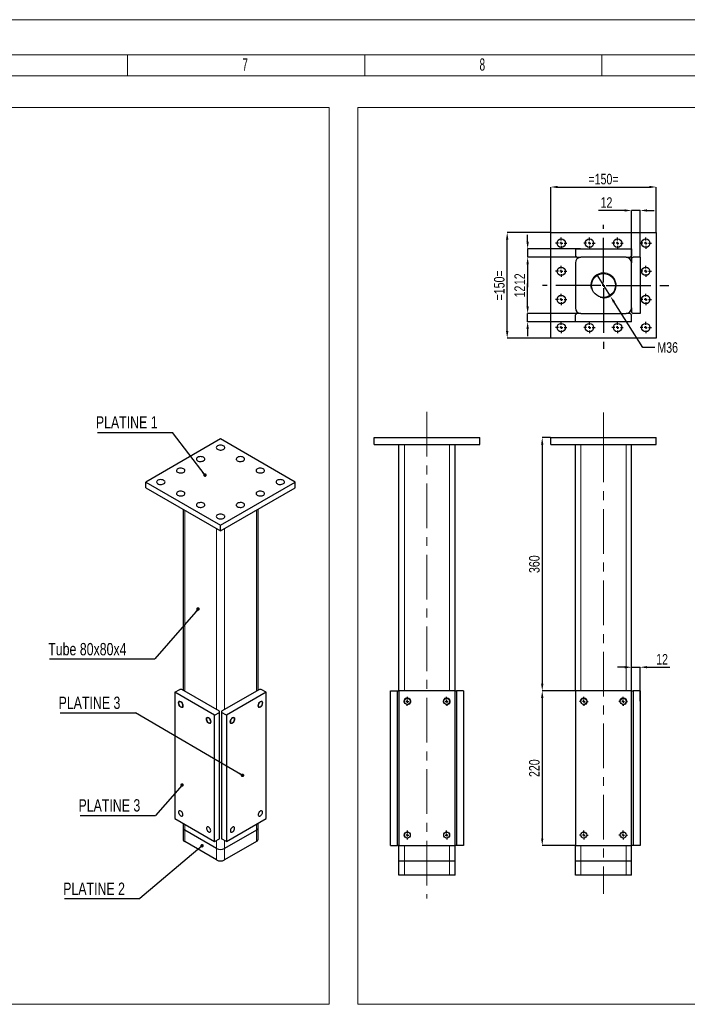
# Model space of a CAD drawing. Header units: millimetres. Extents: x 0 to 841, y 0 to 594.
# Tile 9 of 12: x 390 to 580, y 314 to 594. Entities that reach past the tile are written whole.
import ezdxf

# ---------------------------------------------------------------- set-up
doc = ezdxf.new("R2010")
doc.units = ezdxf.units.MM
doc.header["$PDSIZE"] = -1
doc.linetypes.add('CENTERX2', pattern=[20.32, 12.7, -2.54, 2.54, -2.54])
for name, color, linetype in [('COTES', 1, 'Continuous'), ('NOTES', 6, 'Continuous'), ('TRAIT-FINS', 9, 'Continuous'), ('TRAIT-MIXTES', 3, 'CENTERX2')]:
    doc.layers.add(name, color=color, linetype=linetype)
doc.layers.add('TRAIT-FORT', color=4, linetype='Continuous', lineweight=25)
doc.styles.add('SLDTEXTSTYLE0', font='TXT', dxfattribs={"width": 0.75})
doc.styles.add('SLDTEXTSTYLE1', font='TXT', dxfattribs={"width": 0.605})
doc.dimstyles.new('SLDDIMSTYLE5', dxfattribs={"dimtxt": 3, "dimasz": 2, "dimexe": 0, "dimexo": 0.0625, "dimgap": 0.75, "dimtad": 1, "dimlfac": 5, "dimrnd": 1e-09, "dimzin": 12, "dimdsep": 46, "dimtxsty": 'SLDTEXTSTYLE0', "dimsah": 1, "dimcen": 0.09, "dimadec": 0, "dimazin": 3, "dimtfac": 1, "dimtofl": 0, "dimtmove": 0, "dimatfit": 3, "dimfxl": 1, "dimfrac": 2, "dimtolj": 1, "dimtzin": 12, "dimarcsym": 0})
doc.dimstyles.new('SLDDIMSTYLE6', dxfattribs={"dimtxt": 3, "dimasz": 2, "dimexe": 0, "dimexo": 0.0625, "dimgap": 0.75, "dimtad": 1, "dimlfac": 5, "dimrnd": 1e-09, "dimzin": 12, "dimdsep": 46, "dimtxsty": 'SLDTEXTSTYLE0', "dimsah": 1, "dimcen": 0.09, "dimadec": 0, "dimazin": 3, "dimtfac": 1, "dimtmove": 0, "dimatfit": 0, "dimfxl": 1, "dimfrac": 2, "dimtolj": 1, "dimtzin": 12, "dimarcsym": 0})
doc.dimstyles.new('SLDDIMSTYLE7', dxfattribs={"dimtxt": 3, "dimasz": 2, "dimexe": 0, "dimexo": 0.0625, "dimgap": 0.75, "dimtad": 0, "dimtih": 1, "dimtoh": 1, "dimlfac": 5, "dimrnd": 1e-09, "dimzin": 12, "dimdsep": 46, "dimtxsty": 'SLDTEXTSTYLE0', "dimblk1": 'NONE', "dimsah": 1, "dimcen": 0, "dimadec": 0, "dimazin": 3, "dimtfac": 1, "dimtmove": 0, "dimatfit": 3, "dimldrblk": 'NONE', "dimfxl": 1, "dimfrac": 2, "dimtolj": 1, "dimtzin": 12, "dimarcsym": 0})
doc.dimstyles.new('SLDDIMSTYLE8', dxfattribs={"dimtxt": 0.18, "dimasz": 1, "dimexe": 0, "dimexo": 0.0625, "dimgap": 0, "dimtad": 0, "dimtih": 1, "dimtoh": 1, "dimdec": 0, "dimrnd": 1e-09, "dimzin": 0, "dimdsep": 46, "dimtxsty": 'Standard', "dimblk1": 'DOT', "dimblk2": 'DOT', "dimsah": 1, "dimcen": 0.09, "dimadec": 0, "dimazin": 0, "dimtfac": 1, "dimtdec": 0, "dimtofl": 0, "dimtmove": 0, "dimatfit": 3, "dimldrblk": 'DOT', "dimfxl": 1, "dimfrac": 2, "dimtolj": 1, "dimtzin": 0, "dimarcsym": 0})

# ---------------------------------------------------------------- blocks, each defined once
blk = doc.blocks.new('SW_NOTE_9')
at = {"layer": 'NOTES', "color": 0}
blk.add_line((-21.37, 0), (0, 0), dxfattribs=at)
at = {"layer": 'NOTES', "color": 0, "insert": (-21.82, 4.6), "char_height": 3.5, "attachment_point": 1, "style": 'SLDTEXTSTYLE0'}
blk.add_mtext('PLATINE 1', dxfattribs=at)
blk = doc.blocks.new('_Dot')
at = {"color": 0, "linetype": 'ByBlock', "lineweight": -2}
blk.add_line((-0.5, 0), (-1, 0), dxfattribs=at)
at = {"color": 0, "linetype": 'ByBlock', "const_width": 0.5}
blk.add_lwpolyline([(-0.25, 0, 1), (0.25, 0, 1)], format="xyb", close=True, dxfattribs=at)
blk = doc.blocks.new('SW_NOTE_10')
at = {"layer": 'NOTES', "color": 0}
blk.add_line((-21.37, 0), (0, 0), dxfattribs=at)
at = {"layer": 'NOTES', "color": 0, "insert": (-21.84, 4.62), "char_height": 3.5, "attachment_point": 1, "style": 'SLDTEXTSTYLE0'}
blk.add_mtext('PLATINE 3', dxfattribs=at)
blk = doc.blocks.new('SW_NOTE_11')
at = {"layer": 'NOTES', "color": 0}
blk.add_line((-21.37, 0), (0, 0), dxfattribs=at)
at = {"layer": 'NOTES', "color": 0, "insert": (-21.84, 4.61), "char_height": 3.5, "attachment_point": 1, "style": 'SLDTEXTSTYLE0'}
blk.add_mtext('PLATINE 3', dxfattribs=at)
blk = doc.blocks.new('SW_NOTE_12')
at = {"layer": 'NOTES', "color": 0}
blk.add_line((-21.37, 0), (0, 0), dxfattribs=at)
at = {"layer": 'NOTES', "color": 0, "insert": (-21.79, 4.57), "char_height": 3.5, "attachment_point": 1, "style": 'SLDTEXTSTYLE0'}
blk.add_mtext('PLATINE 2', dxfattribs=at)
blk = doc.blocks.new('SW_NOTE_13')
at = {"layer": 'NOTES', "color": 0}
blk.add_line((-29.88, 0), (0, 0), dxfattribs=at)
at = {"layer": 'NOTES', "color": 0, "insert": (-30.27, 4.51), "char_height": 3.5, "attachment_point": 1, "style": 'SLDTEXTSTYLE0'}
blk.add_mtext('Tube 80x80x4', dxfattribs=at)
blk = doc.blocks.new('_D_48')
at = {"layer": 'COTES', "color": 0, "lineweight": -2, "transparency": 16777216}
for p, q in [((540.73, 475.12), (538.38, 475.12)), ((538.38, 473.12), (538.38, 405.12)), ((547.73, 403.12), (538.38, 403.12))]:
    blk.add_line(p, q, dxfattribs=at)
at = {"layer": 'COTES', "color": 0, "transparency": 16777216}
for points in [[(538.05, 473.12), (538.71, 473.12), (538.38, 475.12)], [(538.05, 405.12), (538.71, 405.12), (538.38, 403.12)]]:
    blk.add_solid(points, dxfattribs=at)
at = {"layer": 'Defpoints', "color": 0, "transparency": 16777216}
for p in [(540.79, 475.12), (538.38, 403.12), (547.79, 403.12)]:
    blk.add_point(p, dxfattribs=at)
at = {"layer": 'COTES', "color": 0, "transparency": 16777216, "insert": (534.63, 439.12), "char_height": 3, "attachment_point": 2, "rotation": 90, "style": 'SLDTEXTSTYLE0'}
blk.add_mtext('\\A1;360', dxfattribs=at)
blk = doc.blocks.new('_D_49')
at = {"layer": 'COTES', "color": 0, "lineweight": -2, "transparency": 16777216}
for p, q in [((547.73, 403.12), (538.38, 403.12)), ((538.38, 401.12), (538.38, 361.12)), ((547.73, 359.12), (538.38, 359.12))]:
    blk.add_line(p, q, dxfattribs=at)
at = {"layer": 'COTES', "color": 0, "transparency": 16777216}
for points in [[(538.05, 401.12), (538.71, 401.12), (538.38, 403.12)], [(538.05, 361.12), (538.71, 361.12), (538.38, 359.12)]]:
    blk.add_solid(points, dxfattribs=at)
at = {"layer": 'Defpoints', "color": 0, "transparency": 16777216}
for p in [(547.79, 403.12), (538.38, 359.12), (547.79, 359.12)]:
    blk.add_point(p, dxfattribs=at)
at = {"layer": 'COTES', "color": 0, "transparency": 16777216, "insert": (534.63, 381.12), "char_height": 3, "attachment_point": 2, "rotation": 90, "style": 'SLDTEXTSTYLE0'}
blk.add_mtext('\\A1;220', dxfattribs=at)
blk = doc.blocks.new('_D_50')
at = {"layer": 'COTES', "color": 0, "lineweight": -2, "transparency": 16777216}
for p, q in [((561.79, 409.83), (559.79, 409.83)), ((563.79, 403.18), (563.79, 409.83)), ((563.79, 409.83), (566.19, 409.83)), ((566.19, 400.18), (566.19, 409.83)), ((568.19, 409.83), (574.69, 409.83))]:
    blk.add_line(p, q, dxfattribs=at)
at = {"layer": 'COTES', "color": 0, "transparency": 16777216}
for points in [[(561.79, 410.16), (561.79, 409.5), (563.79, 409.83)], [(568.19, 410.16), (568.19, 409.5), (566.19, 409.83)]]:
    blk.add_solid(points, dxfattribs=at)
at = {"layer": 'Defpoints', "color": 0, "transparency": 16777216}
for p in [(563.79, 409.83), (563.79, 403.12), (566.19, 400.12)]:
    blk.add_point(p, dxfattribs=at)
at = {"layer": 'COTES', "color": 0, "transparency": 16777216, "insert": (572.44, 413.58), "char_height": 3, "attachment_point": 2, "style": 'SLDTEXTSTYLE0'}
blk.add_mtext('\\A1;12', dxfattribs=at)
blk = doc.blocks.new('SW_CENTERMARKSYMBOL_41')
at = {"layer": 'TRAIT-MIXTES', "color": 0}
for p, q in [((-0.8, 0), (-1.25, 0)), ((0, 0), (-0.4, 0)), ((0, 0.8), (0, 1.25)), ((0, 0), (0, 0.4)), ((0, 0), (0, -0.4)), ((0, 0), (0.4, 0)), ((0.8, 0), (1.25, 0)), ((0, -0.8), (0, -1.25))]:
    blk.add_line(p, q, dxfattribs=at)
blk = doc.blocks.new('SW_CENTERMARKSYMBOL_42')
at = {"layer": 'TRAIT-MIXTES', "color": 0}
for p, q in [((-0.8, 0), (-1.25, 0)), ((0, 0), (-0.4, 0)), ((0, 0.8), (0, 1.25)), ((0, 0), (0, 0.4)), ((0, 0), (0, -0.4)), ((0, 0), (0.4, 0)), ((0.8, 0), (1.25, 0)), ((0, -0.8), (0, -1.25))]:
    blk.add_line(p, q, dxfattribs=at)
blk = doc.blocks.new('SW_CENTERMARKSYMBOL_43')
at = {"layer": 'TRAIT-MIXTES', "color": 0}
for p, q in [((-0.8, 0), (-1.25, 0)), ((0, 0), (-0.4, 0)), ((0, 0.8), (0, 1.25)), ((0, 0), (0, 0.4)), ((0, 0), (0, -0.4)), ((0, 0), (0.4, 0)), ((0.8, 0), (1.25, 0)), ((0, -0.8), (0, -1.25))]:
    blk.add_line(p, q, dxfattribs=at)
blk = doc.blocks.new('SW_CENTERMARKSYMBOL_44')
at = {"layer": 'TRAIT-MIXTES', "color": 0}
for p, q in [((-0.8, 0), (-1.25, 0)), ((0, 0), (-0.4, 0)), ((0, 0.8), (0, 1.25)), ((0, 0), (0, 0.4)), ((0, 0), (0, -0.4)), ((0, 0), (0.4, 0)), ((0.8, 0), (1.25, 0)), ((0, -0.8), (0, -1.25))]:
    blk.add_line(p, q, dxfattribs=at)
blk = doc.blocks.new('_D_51')
at = {"layer": 'COTES', "color": 0, "lineweight": -2, "transparency": 16777216}
for p, q in [((540.79, 533.46), (540.79, 546.37)), ((542.79, 546.37), (568.79, 546.37)), ((570.79, 533.46), (570.79, 546.37))]:
    blk.add_line(p, q, dxfattribs=at)
at = {"layer": 'COTES', "color": 0, "transparency": 16777216}
for points in [[(542.79, 546.7), (542.79, 546.03), (540.79, 546.37)], [(568.79, 546.7), (568.79, 546.03), (570.79, 546.37)]]:
    blk.add_solid(points, dxfattribs=at)
at = {"layer": 'Defpoints', "color": 0, "transparency": 16777216}
for p in [(570.79, 546.37), (540.79, 533.4), (570.79, 533.4)]:
    blk.add_point(p, dxfattribs=at)
at = {"layer": 'COTES', "color": 0, "transparency": 16777216, "insert": (555.79, 550.12), "char_height": 3, "attachment_point": 2, "style": 'SLDTEXTSTYLE0'}
blk.add_mtext('\\A1;=150=', dxfattribs=at)
blk = doc.blocks.new('_D_52')
at = {"layer": 'COTES', "color": 0, "lineweight": -2, "transparency": 16777216}
for p, q in [((540.73, 533.4), (528.42, 533.4)), ((528.42, 505.4), (528.42, 531.4)), ((540.73, 503.4), (528.42, 503.4))]:
    blk.add_line(p, q, dxfattribs=at)
at = {"layer": 'COTES', "color": 0, "transparency": 16777216}
for points in [[(528.08, 531.4), (528.75, 531.4), (528.42, 533.4)], [(528.08, 505.4), (528.75, 505.4), (528.42, 503.4)]]:
    blk.add_solid(points, dxfattribs=at)
at = {"layer": 'Defpoints', "color": 0, "transparency": 16777216}
for p in [(528.42, 533.4), (540.79, 533.4), (540.79, 503.4)]:
    blk.add_point(p, dxfattribs=at)
at = {"layer": 'COTES', "color": 0, "transparency": 16777216, "insert": (524.67, 518.4), "char_height": 3, "attachment_point": 2, "rotation": 90, "style": 'SLDTEXTSTYLE0'}
blk.add_mtext('\\A1;=150=', dxfattribs=at)
blk = doc.blocks.new('_D_53')
at = {"layer": 'COTES', "color": 0, "lineweight": -2, "transparency": 16777216}
for p, q in [((534.23, 530.8), (534.23, 532.8)), ((549.28, 528.8), (534.23, 528.8)), ((534.23, 528.8), (534.23, 526.4)), ((548.13, 526.4), (534.23, 526.4)), ((534.23, 524.4), (534.23, 517.9))]:
    blk.add_line(p, q, dxfattribs=at)
at = {"layer": 'COTES', "color": 0, "transparency": 16777216}
for points in [[(533.89, 530.8), (534.56, 530.8), (534.23, 528.8)], [(533.89, 524.4), (534.56, 524.4), (534.23, 526.4)]]:
    blk.add_solid(points, dxfattribs=at)
at = {"layer": 'Defpoints', "color": 0, "transparency": 16777216}
for p in [(534.23, 528.8), (548.19, 526.4), (549.34, 528.8)]:
    blk.add_point(p, dxfattribs=at)
at = {"layer": 'COTES', "color": 0, "transparency": 16777216, "insert": (530.48, 520.15), "char_height": 3, "attachment_point": 2, "rotation": 90, "style": 'SLDTEXTSTYLE0'}
blk.add_mtext('\\A1;12', dxfattribs=at)
blk = doc.blocks.new('_D_54')
at = {"layer": 'COTES', "color": 0, "lineweight": -2, "transparency": 16777216}
for p, q in [((561.79, 539.7), (554.39, 539.7)), ((563.79, 526.06), (563.79, 539.7)), ((566.19, 539.7), (563.79, 539.7)), ((566.19, 526.46), (566.19, 539.7)), ((568.19, 539.7), (570.19, 539.7))]:
    blk.add_line(p, q, dxfattribs=at)
at = {"layer": 'COTES', "color": 0, "transparency": 16777216}
for points in [[(561.79, 540.03), (561.79, 539.37), (563.79, 539.7)], [(568.19, 540.03), (568.19, 539.37), (566.19, 539.7)]]:
    blk.add_solid(points, dxfattribs=at)
at = {"layer": 'Defpoints', "color": 0, "transparency": 16777216}
for p in [(566.19, 539.7), (566.19, 526.4), (563.79, 526)]:
    blk.add_point(p, dxfattribs=at)
at = {"layer": 'COTES', "color": 0, "transparency": 16777216, "insert": (556.64, 543.45), "char_height": 3, "attachment_point": 2, "style": 'SLDTEXTSTYLE0'}
blk.add_mtext('\\A1;12', dxfattribs=at)
blk = doc.blocks.new('_D_55')
at = {"layer": 'COTES', "color": 0, "lineweight": -2, "transparency": 16777216}
for p, q in [((534.23, 512.4), (534.23, 518.9)), ((548.13, 510.4), (534.23, 510.4)), ((534.23, 508), (534.23, 510.4)), ((547.73, 508), (534.23, 508)), ((534.23, 506), (534.23, 504))]:
    blk.add_line(p, q, dxfattribs=at)
at = {"layer": 'COTES', "color": 0, "transparency": 16777216}
for points in [[(533.89, 512.4), (534.56, 512.4), (534.23, 510.4)], [(533.89, 506), (534.56, 506), (534.23, 508)]]:
    blk.add_solid(points, dxfattribs=at)
at = {"layer": 'Defpoints', "color": 0, "transparency": 16777216}
for p in [(534.23, 510.4), (548.19, 510.4), (547.79, 508)]:
    blk.add_point(p, dxfattribs=at)
at = {"layer": 'COTES', "color": 0, "transparency": 16777216, "insert": (530.48, 516.65), "char_height": 3, "attachment_point": 2, "rotation": 90, "style": 'SLDTEXTSTYLE0'}
blk.add_mtext('\\A1;12', dxfattribs=at)
blk = doc.blocks.new('_D_56')
at = {"layer": 'COTES', "color": 0, "lineweight": -2, "transparency": 16777216}
for p, q in [((553.86, 521.44), (557.71, 515.35)), ((566.96, 500.74), (558.78, 513.66)), ((570.36, 500.74), (566.96, 500.74))]:
    blk.add_line(p, q, dxfattribs=at)
at = {"layer": 'COTES', "color": 0, "transparency": 16777216}
blk.add_solid([(559.06, 513.84), (558.5, 513.49), (557.71, 515.35)], dxfattribs=at)
at = {"layer": 'Defpoints', "color": 0, "transparency": 16777216}
for p in [(553.86, 521.44), (557.71, 515.35)]:
    blk.add_point(p, dxfattribs=at)
at = {"layer": 'COTES', "color": 0, "transparency": 16777216, "insert": (571.11, 502.24), "char_height": 3, "attachment_point": 1, "style": 'SLDTEXTSTYLE0'}
blk.add_mtext('\\A1;M36', dxfattribs=at)
blk = doc.blocks.new('_None')
blk = doc.blocks.new('SW_CENTERMARKSYMBOL_45')
at = {"layer": 'TRAIT-MIXTES', "color": 0}
for p, q in [((-0.8, 0), (-1.6, 0)), ((0, 0), (-0.4, 0)), ((0, 0.8), (0, 1.6)), ((0, 0), (0, 0.4)), ((0, 0), (0, -0.4)), ((0, 0), (0.4, 0)), ((0.8, 0), (1.6, 0)), ((0, -0.8), (0, -1.6))]:
    blk.add_line(p, q, dxfattribs=at)
blk = doc.blocks.new('SW_CENTERMARKSYMBOL_46')
at = {"layer": 'TRAIT-MIXTES', "color": 0}
for p, q in [((-0.8, 0), (-1.6, 0)), ((0, 0), (-0.4, 0)), ((0, 0.8), (0, 1.6)), ((0, 0), (0, 0.4)), ((0, 0), (0, -0.4)), ((0, 0), (0.4, 0)), ((0.8, 0), (1.6, 0)), ((0, -0.8), (0, -1.6))]:
    blk.add_line(p, q, dxfattribs=at)
blk = doc.blocks.new('SW_CENTERMARKSYMBOL_47')
at = {"layer": 'TRAIT-MIXTES', "color": 0}
for p, q in [((-0.8, 0), (-1.6, 0)), ((0, 0), (-0.4, 0)), ((0, 0.8), (0, 1.6)), ((0, 0), (0, 0.4)), ((0, 0), (0, -0.4)), ((0, 0), (0.4, 0)), ((0.8, 0), (1.6, 0)), ((0, -0.8), (0, -1.6))]:
    blk.add_line(p, q, dxfattribs=at)
blk = doc.blocks.new('SW_CENTERMARKSYMBOL_48')
at = {"layer": 'TRAIT-MIXTES', "color": 0}
for p, q in [((-0.8, 0), (-1.6, 0)), ((0, 0), (-0.4, 0)), ((0, 0.8), (0, 1.6)), ((0, 0), (0, 0.4)), ((0, 0), (0, -0.4)), ((0, 0), (0.4, 0)), ((0.8, 0), (1.6, 0)), ((0, -0.8), (0, -1.6))]:
    blk.add_line(p, q, dxfattribs=at)
blk = doc.blocks.new('SW_CENTERMARKSYMBOL_49')
at = {"layer": 'TRAIT-MIXTES', "color": 0}
for p, q in [((-0.8, 0), (-1.6, 0)), ((0, 0), (-0.4, 0)), ((0, 0.8), (0, 1.6)), ((0, 0), (0, 0.4)), ((0, 0), (0, -0.4)), ((0, 0), (0.4, 0)), ((0.8, 0), (1.6, 0)), ((0, -0.8), (0, -1.6))]:
    blk.add_line(p, q, dxfattribs=at)
blk = doc.blocks.new('SW_CENTERMARKSYMBOL_50')
at = {"layer": 'TRAIT-MIXTES', "color": 0}
for p, q in [((-0.8, 0), (-1.6, 0)), ((0, 0), (-0.4, 0)), ((0, 0.8), (0, 1.6)), ((0, 0), (0, 0.4)), ((0, 0), (0, -0.4)), ((0, 0), (0.4, 0)), ((0.8, 0), (1.6, 0)), ((0, -0.8), (0, -1.6))]:
    blk.add_line(p, q, dxfattribs=at)
blk = doc.blocks.new('SW_CENTERMARKSYMBOL_51')
at = {"layer": 'TRAIT-MIXTES', "color": 0}
for p, q in [((-0.8, 0), (-1.6, 0)), ((0, 0), (-0.4, 0)), ((0, 0.8), (0, 1.6)), ((0, 0), (0, 0.4)), ((0, 0), (0, -0.4)), ((0, 0), (0.4, 0)), ((0.8, 0), (1.6, 0)), ((0, -0.8), (0, -1.6))]:
    blk.add_line(p, q, dxfattribs=at)
blk = doc.blocks.new('SW_CENTERMARKSYMBOL_52')
at = {"layer": 'TRAIT-MIXTES', "color": 0}
for p, q in [((-0.8, 0), (-1.6, 0)), ((0, 0), (-0.4, 0)), ((0, 0.8), (0, 1.6)), ((0, 0), (0, 0.4)), ((0, 0), (0, -0.4)), ((0, 0), (0.4, 0)), ((0.8, 0), (1.6, 0)), ((0, -0.8), (0, -1.6))]:
    blk.add_line(p, q, dxfattribs=at)
blk = doc.blocks.new('SW_CENTERMARKSYMBOL_53')
at = {"layer": 'TRAIT-MIXTES', "color": 0}
for p, q in [((-0.8, 0), (-1.6, 0)), ((0, 0), (-0.4, 0)), ((0, 0.8), (0, 1.6)), ((0, 0), (0, 0.4)), ((0, 0), (0, -0.4)), ((0, 0), (0.4, 0)), ((0.8, 0), (1.6, 0)), ((0, -0.8), (0, -1.6))]:
    blk.add_line(p, q, dxfattribs=at)
blk = doc.blocks.new('SW_CENTERMARKSYMBOL_54')
at = {"layer": 'TRAIT-MIXTES', "color": 0}
for p, q in [((-0.8, 0), (-1.6, 0)), ((0, 0), (-0.4, 0)), ((0, 0.8), (0, 1.6)), ((0, 0), (0, 0.4)), ((0, 0), (0, -0.4)), ((0, 0), (0.4, 0)), ((0.8, 0), (1.6, 0)), ((0, -0.8), (0, -1.6))]:
    blk.add_line(p, q, dxfattribs=at)
blk = doc.blocks.new('SW_CENTERMARKSYMBOL_55')
at = {"layer": 'TRAIT-MIXTES', "color": 0}
for p, q in [((-0.8, 0), (-1.6, 0)), ((0, 0), (-0.4, 0)), ((0, 0.8), (0, 1.6)), ((0, 0), (0, 0.4)), ((0, 0), (0, -0.4)), ((0, 0), (0.4, 0)), ((0.8, 0), (1.6, 0)), ((0, -0.8), (0, -1.6))]:
    blk.add_line(p, q, dxfattribs=at)
blk = doc.blocks.new('SW_CENTERMARKSYMBOL_56')
at = {"layer": 'TRAIT-MIXTES', "color": 0}
for p, q in [((-0.8, 0), (-1.6, 0)), ((0, 0), (-0.4, 0)), ((0, 0.8), (0, 1.6)), ((0, 0), (0, 0.4)), ((0, 0), (0, -0.4)), ((0, 0), (0.4, 0)), ((0.8, 0), (1.6, 0)), ((0, -0.8), (0, -1.6))]:
    blk.add_line(p, q, dxfattribs=at)
blk = doc.blocks.new('SW_CENTERMARKSYMBOL_57')
at = {"layer": 'TRAIT-MIXTES', "color": 0}
for p, q in [((0, 0.8), (0, 17.26)), ((-0.8, 0), (-17.36, 0)), ((0, 0), (-0.4, 0)), ((0, 0), (0, 0.4)), ((0, 0), (0, -0.4)), ((0, 0), (0.4, 0)), ((0.8, 0), (19.13, 0)), ((0, -0.8), (0, -18.04))]:
    blk.add_line(p, q, dxfattribs=at)
blk = doc.blocks.new('SW_CENTERMARKSYMBOL_58')
at = {"layer": 'TRAIT-MIXTES', "color": 0}
for p, q in [((0.05, 38.8), (0.08, 39.25)), ((11.15, 38.8), (11.12, 39.25)), ((-0.05, 37.2), (-0.08, 36.75)), ((0, 38), (-0.03, 37.6)), ((0, 38), (0.03, 38.4)), ((11.2, 38), (11.17, 38.4)), ((11.2, 38), (11.23, 37.6)), ((11.25, 37.2), (11.28, 36.75)), ((0, 0), (-0.02, -0.4)), ((0, 0), (0.02, 0.4)), ((0.04, 0.8), (0.06, 1.25)), ((11.16, 0.8), (11.14, 1.25)), ((11.2, 0), (11.18, 0.4)), ((11.2, 0), (11.22, -0.4)), ((-0.04, -0.8), (-0.06, -1.25)), ((11.24, -0.8), (11.26, -1.25))]:
    blk.add_line(p, q, dxfattribs=at)
for radius, start, end in [(84.21, 265.9149, 266.1871), (84.21, 266.1871, 266.4592), (84.21, 273.5408, 273.8129), (84.21, 273.8129, 274.0851), (122.15, 267.1848, 267.3724), (122.15, 272.44, 272.6276), (122.15, 272.6276, 272.8152), (122.15, 267.3724, 267.56)]:
    blk.add_arc((5.6, 122.02), radius, start, end, dxfattribs=at)

msp = doc.modelspace()

# ---------------------------------------------------------------- linework, layer by layer
at = {"lineweight": 18}
for p, q in [((841.001041, 593.943069), (0.001041, 593.943069)), ((831.001041, 583.943069), (10.001041, 583.943069)), ((420.501241, 577.943069), (420.501241, 583.943069)), ((487.917941, 577.943069), (487.917941, 583.943069)), ((555.334641, 577.943069), (555.334641, 583.943069)), ((16.001041, 577.943069), (825.001041, 577.943069)), ((252.109986, 568.985855), (477.801034, 568.985855)), ((477.801034, 568.985855), (477.801034, 313.982756)), ((485.996824, 568.985855), (733.655418, 568.985855)), ((485.996824, 568.985855), (485.996824, 313.982756)), ((252.109986, 313.982756), (477.801034, 313.982756)), ((733.655418, 313.982756), (485.996824, 313.982756))]:
    msp.add_line(p, q, dxfattribs=at)
at = {"layer": 'TRAIT-FINS', "lineweight": 18}
for p, q in [((499.214908, 403.119167), (499.214908, 473.119167)), ((512.014908, 403.119167), (512.014908, 473.119167)), ((549.388826, 403.119167), (549.388826, 473.119167)), ((562.188826, 403.119167), (562.188826, 473.119167)), ((436.75691, 403.033656), (436.75691, 454.476656)), ((457.121586, 403.033656), (457.121586, 454.476656)), ((445.807877, 397.808644), (445.807877, 449.251644)), ((448.070619, 397.808644), (448.070619, 449.251644)), ((499.214908, 399.831939), (499.214908, 400.406395)), ((512.014908, 399.831939), (512.014908, 400.406395)), ((549.388826, 399.831939), (549.388826, 400.406395)), ((562.188826, 399.831939), (562.188826, 400.406395)), ((436.75691, 363.513081), (436.75691, 365.146481)), ((457.121586, 363.513081), (457.121586, 365.146481)), ((436.75691, 360.246918), (436.75691, 363.513081)), ((457.121586, 360.246918), (457.121586, 363.513081)), ((499.214908, 361.831939), (499.214908, 362.406395)), ((512.014908, 361.831939), (512.014908, 362.406395)), ((549.388826, 361.831939), (549.388826, 362.406395)), ((562.188826, 361.831939), (562.188826, 362.406395)), ((445.807877, 358.288069), (445.807877, 360.574596)), ((448.070619, 358.288069), (448.070619, 360.574596)), ((499.214908, 354.719167), (499.214908, 359.119167)), ((512.014908, 354.719167), (512.014908, 359.119167)), ((549.388826, 354.719167), (549.388826, 359.119167)), ((562.188826, 354.719167), (562.188826, 359.119167)), ((445.807877, 355.021906), (445.807877, 358.288069)), ((448.070619, 355.021906), (448.070619, 358.288069)), ((499.214908, 350.719167), (499.214908, 354.719167)), ((512.014908, 350.719167), (512.014908, 354.719167)), ((549.388826, 350.719167), (549.388826, 354.719167)), ((562.188826, 350.719167), (562.188826, 354.719167))]:
    msp.add_line(p, q, dxfattribs=at)
at = {"layer": 'TRAIT-FINS', "lineweight": 18, "flags": 128}
for points in [[(436.332646, 398.869577), (436.278821, 398.588173), (436.125539, 398.411756), (435.896138, 398.367183), (435.625539, 398.46124), (435.354941, 398.679609), (435.125539, 398.989043), (434.972258, 399.342436), (434.918433, 399.685985), (434.972258, 399.967389), (435.125539, 400.143806), (435.354941, 400.188379), (435.625539, 400.094322), (435.896138, 399.875953), (436.125539, 399.566519), (436.278821, 399.213126), (436.332646, 398.869577)], [(458.960063, 399.685985), (458.906238, 399.342436), (458.752956, 398.989043), (458.523555, 398.679609), (458.252956, 398.46124), (457.982358, 398.367183), (457.752956, 398.411756), (457.599675, 398.588173), (457.54585, 398.869577), (457.599675, 399.213126), (457.752956, 399.566519), (457.982358, 399.875953), (458.252956, 400.094322), (458.523555, 400.188379), (458.752956, 400.143806), (458.906238, 399.967389), (458.960063, 399.685985)], [(444.252242, 394.297691), (444.198417, 394.016288), (444.045135, 393.83987), (443.815733, 393.795297), (443.545135, 393.889355), (443.274537, 394.107723), (443.045135, 394.417158), (442.891854, 394.77055), (442.838029, 395.1141), (442.891854, 395.395504), (443.045135, 395.571921), (443.274537, 395.616494), (443.545135, 395.522436), (443.815733, 395.304068), (444.045135, 394.994633), (444.198417, 394.641241), (444.252242, 394.297691)], [(451.040467, 395.1141), (450.986642, 394.77055), (450.833361, 394.417158), (450.603959, 394.107723), (450.333361, 393.889355), (450.062762, 393.795297), (449.833361, 393.83987), (449.680079, 394.016288), (449.626254, 394.297691), (449.680079, 394.641241), (449.833361, 394.994633), (450.062762, 395.304068), (450.333361, 395.522436), (450.603959, 395.616494), (450.833361, 395.571921), (450.986642, 395.395504), (451.040467, 395.1141)]]:
    msp.add_lwpolyline(points, dxfattribs=at)
at = {"layer": 'TRAIT-FINS', "lineweight": 18}
for centre, radius in [((555.788826, 518.396867), 3.6), ((500.014908, 400.119167), 1), ((511.214908, 400.119167), 1), ((550.188826, 400.119167), 1), ((550.188826, 400.119167), 1), ((561.388826, 400.119167), 1), ((561.388826, 400.119167), 1)]:
    msp.add_arc(centre, radius, 255, 195, dxfattribs=at)
at = {"layer": 'TRAIT-FORT', "lineweight": 25}
for p, q in [((540.788826, 503.396867), (540.788826, 533.396867)), ((540.788826, 533.396867), (570.788826, 533.396867)), ((570.788826, 533.396867), (570.788826, 503.396867)), ((547.788826, 528.796867), (563.788826, 528.796867)), ((547.788826, 528.796867), (547.788826, 526.796867)), ((547.788826, 526.796867), (548.188826, 526.396867)), ((548.188826, 526.396867), (549.388826, 526.396867)), ((562.188826, 526.396867), (549.388826, 526.396867)), ((562.188826, 526.396867), (563.388826, 526.396867)), ((563.388826, 526.396867), (563.788826, 526.796867)), ((563.788826, 528.796867), (563.788826, 526.796867)), ((564.188826, 526.396867), (563.788826, 525.996867)), ((566.188826, 526.396867), (564.188826, 526.396867)), ((566.188826, 526.396867), (566.188826, 510.396867)), ((547.788826, 524.796867), (547.788826, 511.996867)), ((563.788826, 525.996867), (563.788826, 524.796867)), ((563.788826, 511.996867), (563.788826, 524.796867)), ((548.188826, 510.396867), (547.788826, 509.996867)), ((547.788826, 507.996867), (547.788826, 509.996867)), ((549.388826, 510.396867), (548.188826, 510.396867)), ((549.388826, 510.396867), (562.188826, 510.396867)), ((563.388826, 510.396867), (562.188826, 510.396867)), ((563.788826, 509.996867), (563.388826, 510.396867)), ((563.788826, 511.996867), (563.788826, 510.796867)), ((563.788826, 510.796867), (564.188826, 510.396867)), ((563.788826, 507.996867), (563.788826, 509.996867)), ((566.188826, 510.396867), (564.188826, 510.396867)), ((563.788826, 507.996867), (547.788826, 507.996867)), ((570.788826, 503.396867), (540.788826, 503.396867)), ((446.939248, 474.723843), (425.726045, 462.477721)), ((468.152451, 462.477721), (446.939248, 474.723843)), ((490.614908, 473.119167), (490.614908, 475.119167)), ((490.614908, 475.119167), (520.614908, 475.119167)), ((520.614908, 473.119167), (520.614908, 475.119167)), ((540.788826, 473.119167), (540.788826, 475.119167)), ((540.788826, 475.119167), (570.788826, 475.119167)), ((570.788826, 473.119167), (570.788826, 475.119167)), ((490.614908, 473.119167), (520.614908, 473.119167)), ((497.614908, 403.119167), (497.614908, 473.119167)), ((513.614908, 403.119167), (513.614908, 473.119167)), ((540.788826, 473.119167), (570.788826, 473.119167)), ((547.788826, 403.119167), (547.788826, 473.119167)), ((563.788826, 403.119167), (563.788826, 473.119167)), ((425.726045, 462.477721), (446.939248, 450.2316)), ((425.726045, 460.84464), (425.726045, 462.477721)), ((446.939248, 450.2316), (468.152451, 462.477721)), ((468.152451, 460.84464), (468.152451, 462.477721)), ((425.726045, 460.84464), (446.939248, 448.598518)), ((446.939248, 448.598518), (468.152451, 460.84464)), ((436.288281, 454.74719), (436.288281, 403.30419)), ((457.590215, 403.30419), (457.590215, 454.74719)), ((446.939248, 448.598518), (446.939248, 450.2316)), ((433.928483, 402.707093), (435.342697, 403.523501)), ((435.908382, 403.523501), (435.342697, 403.523501)), ((446.656405, 397.3188), (435.908382, 403.523501)), ((457.970114, 403.523501), (447.222091, 397.3188)), ((458.535799, 403.523501), (457.970114, 403.523501)), ((459.950013, 402.707093), (458.535799, 403.523501)), ((445.242192, 396.175828), (433.928483, 402.707093)), ((433.928483, 402.707093), (433.928483, 366.779297)), ((459.950013, 402.707093), (448.636304, 396.175828)), ((459.950013, 366.779297), (459.950013, 402.707093)), ((495.214908, 359.119167), (495.214908, 403.119167)), ((495.214908, 403.119167), (497.214908, 403.119167)), ((497.214908, 359.119167), (497.214908, 403.119167)), ((497.214908, 403.119167), (497.614908, 403.119167)), ((513.614908, 403.119167), (497.614908, 403.119167)), ((497.614908, 403.119167), (497.614908, 359.119167)), ((513.614908, 359.119167), (513.614908, 403.119167)), ((513.614908, 403.119167), (514.014908, 403.119167)), ((514.014908, 403.119167), (514.014908, 359.119167)), ((516.014908, 403.119167), (514.014908, 403.119167)), ((516.014908, 403.119167), (516.014908, 359.119167)), ((563.788826, 403.119167), (547.788826, 403.119167)), ((547.788826, 403.119167), (547.788826, 359.119167)), ((563.788826, 359.119167), (563.788826, 403.119167)), ((563.788826, 403.119167), (564.188826, 403.119167)), ((564.188826, 403.119167), (564.188826, 359.119167)), ((566.188826, 403.119167), (564.188826, 403.119167)), ((566.188826, 403.119167), (566.188826, 359.119167)), ((445.242192, 396.175828), (446.656405, 396.992236)), ((445.242192, 360.248032), (445.242192, 396.175828)), ((446.656405, 396.992236), (446.656405, 397.3188)), ((446.656405, 361.064441), (446.656405, 396.992236)), ((447.222091, 397.3188), (447.222091, 396.992236)), ((447.222091, 396.992236), (447.222091, 361.064441)), ((448.636304, 396.175828), (447.222091, 396.992236)), ((448.636304, 396.175828), (448.636304, 360.248032)), ((433.928483, 366.779297), (445.242192, 360.248032)), ((448.636304, 360.248032), (459.950013, 366.779297)), ((436.288281, 365.417015), (436.288281, 364.166208)), ((436.288281, 364.166208), (436.288281, 360.900044)), ((457.590215, 364.166208), (457.590215, 365.417015)), ((457.590215, 360.900044), (457.590215, 364.166208)), ((445.807877, 358.288069), (436.75691, 363.513081)), ((457.121586, 363.513081), (448.070619, 358.288069)), ((445.807877, 355.021906), (436.75691, 360.246918)), ((445.242192, 360.248032), (446.656405, 361.064441)), ((448.636304, 360.248032), (447.222091, 361.064441)), ((457.121586, 360.246918), (448.070619, 355.021906)), ((495.214908, 359.119167), (497.214908, 359.119167)), ((497.614908, 359.119167), (497.214908, 359.119167)), ((497.614908, 354.719167), (497.614908, 359.119167)), ((497.614908, 359.119167), (513.614908, 359.119167)), ((513.614908, 354.719167), (513.614908, 359.119167)), ((514.014908, 359.119167), (513.614908, 359.119167)), ((516.014908, 359.119167), (514.014908, 359.119167)), ((547.788826, 354.719167), (547.788826, 359.119167)), ((547.788826, 359.119167), (563.788826, 359.119167)), ((563.788826, 354.719167), (563.788826, 359.119167)), ((564.188826, 359.119167), (563.788826, 359.119167)), ((566.188826, 359.119167), (564.188826, 359.119167)), ((499.214908, 354.719167), (497.614908, 354.719167)), ((497.614908, 350.719167), (497.614908, 354.719167)), ((512.014908, 354.719167), (499.214908, 354.719167)), ((513.614908, 354.719167), (512.014908, 354.719167)), ((513.614908, 350.719167), (513.614908, 354.719167)), ((549.388826, 354.719167), (547.788826, 354.719167)), ((547.788826, 350.719167), (547.788826, 354.719167)), ((562.188826, 354.719167), (549.388826, 354.719167)), ((563.788826, 354.719167), (562.188826, 354.719167)), ((563.788826, 350.719167), (563.788826, 354.719167)), ((499.214908, 350.719167), (497.614908, 350.719167)), ((512.014908, 350.719167), (499.214908, 350.719167)), ((513.614908, 350.719167), (512.014908, 350.719167)), ((549.388826, 350.719167), (547.788826, 350.719167)), ((562.188826, 350.719167), (549.388826, 350.719167)), ((563.788826, 350.719167), (562.188826, 350.719167))]:
    msp.add_line(p, q, dxfattribs=at)
at = {"layer": 'TRAIT-FORT', "lineweight": 25, "flags": 128}
for points in [[(446.09072, 472.764464), (445.906358, 472.627255), (445.786896, 472.467888), (445.73984, 472.296378), (445.768148, 472.123501), (445.87004, 471.960119), (446.039115, 471.816498), (446.264748, 471.701663), (446.532762, 471.622828), (446.826318, 471.584948), (447.126969, 471.590402), (447.415825, 471.638848), (447.674736, 471.727243), (447.887434, 471.85003), (448.040554, 471.999496), (448.124474, 472.166249), (448.133922, 472.339812), (448.068305, 472.509278), (447.931745, 472.663999), (447.732822, 472.794255), (447.484037, 472.891859), (447.20102, 472.95068), (446.901555, 472.967022), (446.604459, 472.939858), (446.328398, 472.870894), (446.09072, 472.764464)], [(440.433866, 469.498831), (440.249503, 469.361622), (440.130041, 469.202256), (440.082986, 469.030746), (440.111294, 468.857869), (440.213186, 468.694486), (440.38226, 468.550866), (440.607894, 468.43603), (440.875908, 468.357196), (441.169464, 468.319315), (441.470115, 468.32477), (441.758971, 468.373216), (442.017882, 468.46161), (442.23058, 468.584398), (442.383699, 468.733864), (442.46762, 468.900617), (442.477068, 469.074179), (442.411451, 469.243645), (442.27489, 469.398367), (442.075968, 469.528622), (441.827182, 469.626227), (441.544166, 469.685048), (441.244701, 469.70139), (440.947604, 469.674225), (440.671544, 469.605261), (440.433866, 469.498831)], [(451.747574, 469.498831), (451.563212, 469.361622), (451.44375, 469.202256), (451.396694, 469.030746), (451.425002, 468.857869), (451.526894, 468.694486), (451.695969, 468.550866), (451.921602, 468.43603), (452.189617, 468.357196), (452.483172, 468.319315), (452.783824, 468.32477), (453.07268, 468.373216), (453.331591, 468.46161), (453.544288, 468.584398), (453.697408, 468.733864), (453.781328, 468.900617), (453.790777, 469.074179), (453.725159, 469.243645), (453.588599, 469.398367), (453.389676, 469.528622), (453.140891, 469.626227), (452.857874, 469.685048), (452.558409, 469.70139), (452.261313, 469.674225), (451.985253, 469.605261), (451.747574, 469.498831)], [(434.777011, 466.233199), (434.592649, 466.09599), (434.473187, 465.936624), (434.426132, 465.765113), (434.454439, 465.592236), (434.556332, 465.428854), (434.725406, 465.285233), (434.951039, 465.170398), (435.219054, 465.091563), (435.51261, 465.053683), (435.813261, 465.059137), (436.102117, 465.107584), (436.361028, 465.195978), (436.573726, 465.318765), (436.726845, 465.468231), (436.810765, 465.634985), (436.820214, 465.808547), (436.754596, 465.978013), (436.618036, 466.132734), (436.419114, 466.26299), (436.170328, 466.360594), (435.887311, 466.419415), (435.587847, 466.435757), (435.29075, 466.408593), (435.01469, 466.339629), (434.777011, 466.233199)], [(457.404428, 466.233199), (457.220066, 466.09599), (457.100604, 465.936624), (457.053549, 465.765113), (457.081856, 465.592236), (457.183749, 465.428854), (457.352823, 465.285233), (457.578456, 465.170398), (457.846471, 465.091563), (458.140027, 465.053683), (458.440678, 465.059137), (458.729534, 465.107584), (458.988445, 465.195978), (459.201143, 465.318765), (459.354262, 465.468231), (459.438182, 465.634985), (459.447631, 465.808547), (459.382013, 465.978013), (459.245453, 466.132734), (459.046531, 466.26299), (458.797745, 466.360594), (458.514728, 466.419415), (458.215264, 466.435757), (457.918167, 466.408593), (457.642107, 466.339629), (457.404428, 466.233199)], [(429.120157, 462.967566), (428.935795, 462.830357), (428.816333, 462.670991), (428.769277, 462.499481), (428.797585, 462.326604), (428.899477, 462.163222), (429.068552, 462.019601), (429.294185, 461.904765), (429.5622, 461.825931), (429.855755, 461.78805), (430.156407, 461.793505), (430.445263, 461.841951), (430.704174, 461.930345), (430.916871, 462.053133), (431.069991, 462.202599), (431.153911, 462.369352), (431.16336, 462.542914), (431.097742, 462.71238), (430.961182, 462.867102), (430.762259, 462.997357), (430.513474, 463.094962), (430.230457, 463.153783), (429.930992, 463.170125), (429.633896, 463.14296), (429.357836, 463.073996), (429.120157, 462.967566)], [(463.061283, 462.967566), (462.87692, 462.830357), (462.757458, 462.670991), (462.710403, 462.499481), (462.738711, 462.326604), (462.840603, 462.163222), (463.009677, 462.019601), (463.235311, 461.904765), (463.503325, 461.825931), (463.796881, 461.78805), (464.097532, 461.793505), (464.386388, 461.841951), (464.645299, 461.930345), (464.857997, 462.053133), (465.011116, 462.202599), (465.095037, 462.369352), (465.104485, 462.542914), (465.038868, 462.71238), (464.902307, 462.867102), (464.703385, 462.997357), (464.454599, 463.094962), (464.171583, 463.153783), (463.872118, 463.170125), (463.575021, 463.14296), (463.298961, 463.073996), (463.061283, 462.967566)], [(434.777011, 459.701934), (434.592649, 459.564725), (434.473187, 459.405359), (434.426132, 459.233849), (434.454439, 459.060971), (434.556332, 458.897589), (434.725406, 458.753968), (434.951039, 458.639133), (435.219054, 458.560298), (435.51261, 458.522418), (435.813261, 458.527872), (436.102117, 458.576319), (436.361028, 458.664713), (436.573726, 458.7875), (436.726845, 458.936967), (436.810765, 459.10372), (436.820214, 459.277282), (436.754596, 459.446748), (436.618036, 459.601469), (436.419114, 459.731725), (436.170328, 459.829329), (435.887311, 459.888151), (435.587847, 459.904492), (435.29075, 459.877328), (435.01469, 459.808364), (434.777011, 459.701934)], [(457.404428, 459.701934), (457.220066, 459.564725), (457.100604, 459.405359), (457.053549, 459.233849), (457.081856, 459.060971), (457.183749, 458.897589), (457.352823, 458.753968), (457.578456, 458.639133), (457.846471, 458.560298), (458.140027, 458.522418), (458.440678, 458.527872), (458.729534, 458.576319), (458.988445, 458.664713), (459.201143, 458.7875), (459.354262, 458.936967), (459.438182, 459.10372), (459.447631, 459.277282), (459.382013, 459.446748), (459.245453, 459.601469), (459.046531, 459.731725), (458.797745, 459.829329), (458.514728, 459.888151), (458.215264, 459.904492), (457.918167, 459.877328), (457.642107, 459.808364), (457.404428, 459.701934)], [(440.433866, 456.436301), (440.249503, 456.299092), (440.130041, 456.139726), (440.082986, 455.968216), (440.111294, 455.795339), (440.213186, 455.631957), (440.38226, 455.488336), (440.607894, 455.3735), (440.875908, 455.294666), (441.169464, 455.256786), (441.470115, 455.26224), (441.758971, 455.310686), (442.017882, 455.39908), (442.23058, 455.521868), (442.383699, 455.671334), (442.46762, 455.838087), (442.477068, 456.011649), (442.411451, 456.181115), (442.27489, 456.335837), (442.075968, 456.466092), (441.827182, 456.563697), (441.544166, 456.622518), (441.244701, 456.63886), (440.947604, 456.611695), (440.671544, 456.542731), (440.433866, 456.436301)], [(451.747574, 456.436301), (451.563212, 456.299092), (451.44375, 456.139726), (451.396694, 455.968216), (451.425002, 455.795339), (451.526894, 455.631957), (451.695969, 455.488336), (451.921602, 455.3735), (452.189617, 455.294666), (452.483172, 455.256786), (452.783824, 455.26224), (453.07268, 455.310686), (453.331591, 455.39908), (453.544288, 455.521868), (453.697408, 455.671334), (453.781328, 455.838087), (453.790777, 456.011649), (453.725159, 456.181115), (453.588599, 456.335837), (453.389676, 456.466092), (453.140891, 456.563697), (452.857874, 456.622518), (452.558409, 456.63886), (452.261313, 456.611695), (451.985253, 456.542731), (451.747574, 456.436301)], [(446.09072, 453.170669), (445.906358, 453.03346), (445.786896, 452.874094), (445.73984, 452.702584), (445.768148, 452.529706), (445.87004, 452.366324), (446.039115, 452.222703), (446.264748, 452.107868), (446.532762, 452.029033), (446.826318, 451.991153), (447.126969, 451.996608), (447.415825, 452.045054), (447.674736, 452.133448), (447.887434, 452.256236), (448.040554, 452.405702), (448.124474, 452.572455), (448.133922, 452.746017), (448.068305, 452.915483), (447.931745, 453.070205), (447.732822, 453.20046), (447.484037, 453.298065), (447.20102, 453.356886), (446.901555, 453.373227), (446.604459, 453.346063), (446.328398, 453.277099), (446.09072, 453.170669)], [(436.22658, 398.930807), (436.199878, 399.1508), (436.122143, 399.382076), (436.000282, 399.604084), (435.845124, 399.797099), (435.670455, 399.943971), (435.491795, 400.031648), (435.325019, 400.052341), (435.184945, 400.004211), (435.08402, 399.891534), (435.031212, 399.724323), (435.031212, 399.517435), (435.08402, 399.289252), (435.184945, 399.06005), (435.325019, 398.850194), (435.491795, 398.678332), (435.670455, 398.559733), (435.845124, 398.504935), (436.000282, 398.518809), (436.122143, 398.60012), (436.199878, 398.741645), (436.22658, 398.930807)], [(458.853997, 399.624754), (458.827295, 399.813917), (458.74956, 399.955442), (458.627699, 400.036753), (458.472541, 400.050627), (458.297872, 399.995829), (458.119212, 399.87723), (457.952436, 399.705368), (457.812362, 399.495512), (457.711437, 399.26631), (457.658629, 399.038127), (457.658629, 398.831239), (457.711437, 398.664027), (457.812362, 398.551351), (457.952436, 398.503221), (458.119212, 398.523914), (458.297872, 398.611591), (458.472541, 398.758463), (458.627699, 398.951478), (458.74956, 399.173486), (458.827295, 399.404762), (458.853997, 399.624754)], [(444.146176, 394.358922), (444.119474, 394.578915), (444.041739, 394.81019), (443.919878, 395.032199), (443.76472, 395.225214), (443.590051, 395.372085), (443.411391, 395.459763), (443.244615, 395.480456), (443.104541, 395.432326), (443.003616, 395.319649), (442.950808, 395.152438), (442.950808, 394.945549), (443.003616, 394.717367), (443.104541, 394.488165), (443.244615, 394.278309), (443.411391, 394.106446), (443.590051, 393.987847), (443.76472, 393.93305), (443.919878, 393.946923), (444.041739, 394.028235), (444.119474, 394.169759), (444.146176, 394.358922)], [(450.934401, 395.052869), (450.907699, 395.242032), (450.829964, 395.383556), (450.708103, 395.464868), (450.552945, 395.478741), (450.378276, 395.423944), (450.199616, 395.305345), (450.03284, 395.133482), (449.892766, 394.923626), (449.791842, 394.694424), (449.739033, 394.466242), (449.739033, 394.259353), (449.791842, 394.092142), (449.892766, 393.979466), (450.03284, 393.931335), (450.199616, 393.952028), (450.378276, 394.039706), (450.552945, 394.186577), (450.708103, 394.379592), (450.829964, 394.601601), (450.907699, 394.832876), (450.934401, 395.052869)], [(436.22658, 367.902257), (436.199878, 368.122249), (436.122143, 368.353525), (436.000282, 368.575533), (435.845124, 368.768548), (435.670455, 368.91542), (435.491795, 369.003097), (435.325019, 369.02379), (435.184945, 368.97566), (435.08402, 368.862984), (435.031212, 368.695772), (435.031212, 368.488884), (435.08402, 368.260701), (435.184945, 368.031499), (435.325019, 367.821643), (435.491795, 367.649781), (435.670455, 367.531182), (435.845124, 367.476385), (436.000282, 367.490258), (436.122143, 367.571569), (436.199878, 367.713094), (436.22658, 367.902257)], [(458.853997, 368.596204), (458.827295, 368.785366), (458.74956, 368.926891), (458.627699, 369.008202), (458.472541, 369.022076), (458.297872, 368.967278), (458.119212, 368.848679), (457.952436, 368.676817), (457.812362, 368.466961), (457.711437, 368.237759), (457.658629, 368.009576), (457.658629, 367.802688), (457.711437, 367.635477), (457.812362, 367.5228), (457.952436, 367.47467), (458.119212, 367.495363), (458.297872, 367.58304), (458.472541, 367.729912), (458.627699, 367.922927), (458.74956, 368.144935), (458.827295, 368.376211), (458.853997, 368.596204)], [(444.146176, 363.330371), (444.119474, 363.550364), (444.041739, 363.781639), (443.919878, 364.003648), (443.76472, 364.196663), (443.590051, 364.343534), (443.411391, 364.431212), (443.244615, 364.451905), (443.104541, 364.403775), (443.003616, 364.291098), (442.950808, 364.123887), (442.950808, 363.916998), (443.003616, 363.688816), (443.104541, 363.459614), (443.244615, 363.249758), (443.411391, 363.077895), (443.590051, 362.959296), (443.76472, 362.904499), (443.919878, 362.918373), (444.041739, 362.999684), (444.119474, 363.141209), (444.146176, 363.330371)], [(450.934401, 364.024318), (450.907699, 364.213481), (450.829964, 364.355005), (450.708103, 364.436317), (450.552945, 364.45019), (450.378276, 364.395393), (450.199616, 364.276794), (450.03284, 364.104931), (449.892766, 363.895076), (449.791842, 363.665874), (449.739033, 363.437691), (449.739033, 363.230802), (449.791842, 363.063591), (449.892766, 362.950915), (450.03284, 362.902785), (450.199616, 362.923478), (450.378276, 363.011155), (450.552945, 363.158026), (450.708103, 363.351041), (450.829964, 363.57305), (450.907699, 363.804325), (450.934401, 364.024318)]]:
    msp.add_lwpolyline(points, dxfattribs=at)
at = {"layer": 'TRAIT-FORT', "lineweight": 25}
for centre, radius in [((543.788826, 530.396867), 1.2), ((551.788826, 530.396867), 1.2), ((559.788826, 530.396867), 1.2), ((567.788826, 530.396867), 1.2), ((543.788826, 522.396867), 1.2), ((567.788826, 522.396867), 1.2), ((555.788826, 518.396867), 3.4), ((543.788826, 514.396867), 1.2), ((567.788826, 514.396867), 1.2), ((543.788826, 506.396867), 1.2), ((551.788826, 506.396867), 1.2), ((559.788826, 506.396867), 1.2), ((567.788826, 506.396867), 1.2), ((500.014908, 400.119167), 0.85), ((511.214908, 400.119167), 0.85), ((550.188826, 400.119167), 0.85), ((561.388826, 400.119167), 0.85), ((500.014908, 362.119167), 0.85), ((511.214908, 362.119167), 0.85), ((550.188826, 362.119167), 0.85), ((561.388826, 362.119167), 0.85)]:
    msp.add_circle(centre, radius, dxfattribs=at)
for centre, radius, start, end in [((549.388826, 524.796867), 1.6, 90, 180), ((562.188826, 524.796867), 1.6, 0, 90), ((549.388826, 511.996867), 1.6, 180, 270), ((562.188826, 511.996867), 1.6, 270, 0), ((437.089012, 364.246058), 0.804703, 185.69479925, 245.62534171), ((456.789483, 364.246058), 0.804703, 294.37465829, 354.30520075), ((437.089012, 360.979895), 0.804703, 185.69479925, 245.62534171), ((456.789483, 360.979895), 0.804703, 294.37465829, 354.30520075), ((446.939248, 360.471607), 2.459235, 242.60967224, 297.39032776), ((446.939248, 357.205444), 2.459235, 242.60967224, 297.39032776)]:
    msp.add_arc(centre, radius, start, end, dxfattribs=at)
at = {"layer": 'TRAIT-MIXTES', "lineweight": 18}
for p, q in [((505.614908, 482.412571), (505.614908, 344.059117)), ((555.788826, 482.210092), (555.788826, 475.119167)), ((555.788826, 475.119167), (555.788826, 345.400624))]:
    msp.add_line(p, q, dxfattribs=at)

# ---------------------------------------------------------------- block references
at = {"layer": 'NOTES'}
for name, p in [('SW_NOTE_9', (433.315381, 476.606381)), ('SW_NOTE_13', (428.237424, 412.203865)), ('SW_NOTE_11', (422.749344, 396.857953)), ('SW_NOTE_10', (428.409721, 367.675563)), ('SW_NOTE_12', (424.007205, 344.027765))]:
    msp.add_blockref(name, p, dxfattribs=at)
at = {"layer": 'TRAIT-MIXTES'}
for name, p in [('SW_CENTERMARKSYMBOL_57', (555.788826, 518.396867)), ('SW_CENTERMARKSYMBOL_52', (543.788826, 530.396867)), ('SW_CENTERMARKSYMBOL_51', (551.788826, 530.396867)), ('SW_CENTERMARKSYMBOL_50', (559.788826, 530.396867)), ('SW_CENTERMARKSYMBOL_49', (567.788826, 530.396867)), ('SW_CENTERMARKSYMBOL_53', (543.788826, 522.396867)), ('SW_CENTERMARKSYMBOL_48', (567.788826, 522.396867)), ('SW_CENTERMARKSYMBOL_54', (543.788826, 514.396867)), ('SW_CENTERMARKSYMBOL_47', (567.788826, 514.396867)), ('SW_CENTERMARKSYMBOL_55', (543.788826, 506.396867)), ('SW_CENTERMARKSYMBOL_56', (551.788826, 506.396867)), ('SW_CENTERMARKSYMBOL_45', (559.788826, 506.396867)), ('SW_CENTERMARKSYMBOL_46', (567.788826, 506.396867)), ('SW_CENTERMARKSYMBOL_58', (500.014908, 362.119167)), ('SW_CENTERMARKSYMBOL_43', (550.188826, 400.119167)), ('SW_CENTERMARKSYMBOL_41', (561.388826, 400.119167)), ('SW_CENTERMARKSYMBOL_44', (550.188826, 362.119167)), ('SW_CENTERMARKSYMBOL_42', (561.388826, 362.119167))]:
    msp.add_blockref(name, p, dxfattribs=at)

# ---------------------------------------------------------------- texts
at = {"layer": 'NOTES', "char_height": 3.5, "attachment_point": 1, "style": 'SLDTEXTSTYLE1'}
for s, insert in [('7', (453.142924, 582.943695)), ('8', (520.559624, 582.943695))]:
    msp.add_mtext(s, dxfattribs=dict(at, insert=insert))

# ---------------------------------------------------------------- dimensions: what is measured, and where the dimension line sits
at = {"layer": 'COTES'}
dim = msp.add_linear_dim(base=(570.788826, 546.365423), p1=(540.788826, 533.396867), p2=(570.788826, 533.396867), text='=<>=', dimstyle='SLDDIMSTYLE5', dxfattribs=at)
dim.commit()
dim.dimension.update_dxf_attribs({"geometry": '_D_51', "text_midpoint": (555.788826, 546.365423), "dimtype": 160})
for base, p1, p2, picture, middle in [((566.188826, 539.698808), (563.788826, 525.996867), (566.188826, 526.396867), '_D_54', (556.636064, 539.698808)), ((563.788826, 409.831005), (566.188826, 400.119167), (563.788826, 403.119167), '_D_50', (572.438826, 409.831005))]:
    dim = msp.add_linear_dim(base=base, p1=p1, p2=p2, dimstyle='SLDDIMSTYLE6', dxfattribs=at)
    dim.commit()
    dim.dimension.update_dxf_attribs({"geometry": picture, "text_midpoint": middle, "dimtype": 160})
dim = msp.add_linear_dim(base=(528.416245, 533.396867), p1=(540.788826, 503.396867), p2=(540.788826, 533.396867), angle=90, text='=<>=', dimstyle='SLDDIMSTYLE5', dxfattribs=at)
dim.commit()
dim.dimension.update_dxf_attribs({"geometry": '_D_52', "text_midpoint": (528.416245, 518.396867), "dimtype": 160})
for base, p1, p2, dimstyle, picture, middle in [((534.227294, 528.796867), (548.188826, 526.396867), (549.338826, 528.796867), 'SLDDIMSTYLE6', '_D_53', (534.227294, 520.146867)), ((534.227294, 510.396867), (547.788826, 507.996867), (548.188826, 510.396867), 'SLDDIMSTYLE6', '_D_55', (534.227294, 516.646867)), ((538.379885, 403.119167), (540.788826, 475.119167), (547.788826, 403.119167), 'SLDDIMSTYLE5', '_D_48', (538.379885, 439.119167)), ((538.379885, 359.119167), (547.788826, 403.119167), (547.788826, 359.119167), 'SLDDIMSTYLE5', '_D_49', (538.379885, 381.119167))]:
    dim = msp.add_linear_dim(base=base, p1=p1, p2=p2, angle=90, dimstyle=dimstyle, dxfattribs=at)
    dim.commit()
    dim.dimension.update_dxf_attribs({"geometry": picture, "text_midpoint": middle, "dimtype": 160})
dim = msp.add_diameter_dim_2p(p1=(553.864087, 521.439133), p2=(557.713565, 515.354601), text='M36', dimstyle='SLDDIMSTYLE7', override={"dimpost": '<>'}, dxfattribs=at)
dim.commit()
dim.dimension.update_dxf_attribs({"geometry": '_D_56', "text_midpoint": (574.106863, 500.741689), "dimtype": 163})

# ---------------------------------------------------------------- leaders
at = {"layer": 'NOTES'}
for points in [[(442.535515, 464.440709), (433.315381, 476.606381)], [(440.547518, 426.380207), (428.237424, 412.203865)], [(453.182756, 379.074558), (422.749344, 396.857953)], [(436.009787, 376.326883), (428.409721, 367.675563)], [(441.682501, 359.05378), (424.007205, 344.027765)]]:
    msp.add_leader(points, dimstyle='SLDDIMSTYLE8', dxfattribs=at)

doc.saveas('drawing.dxf')
